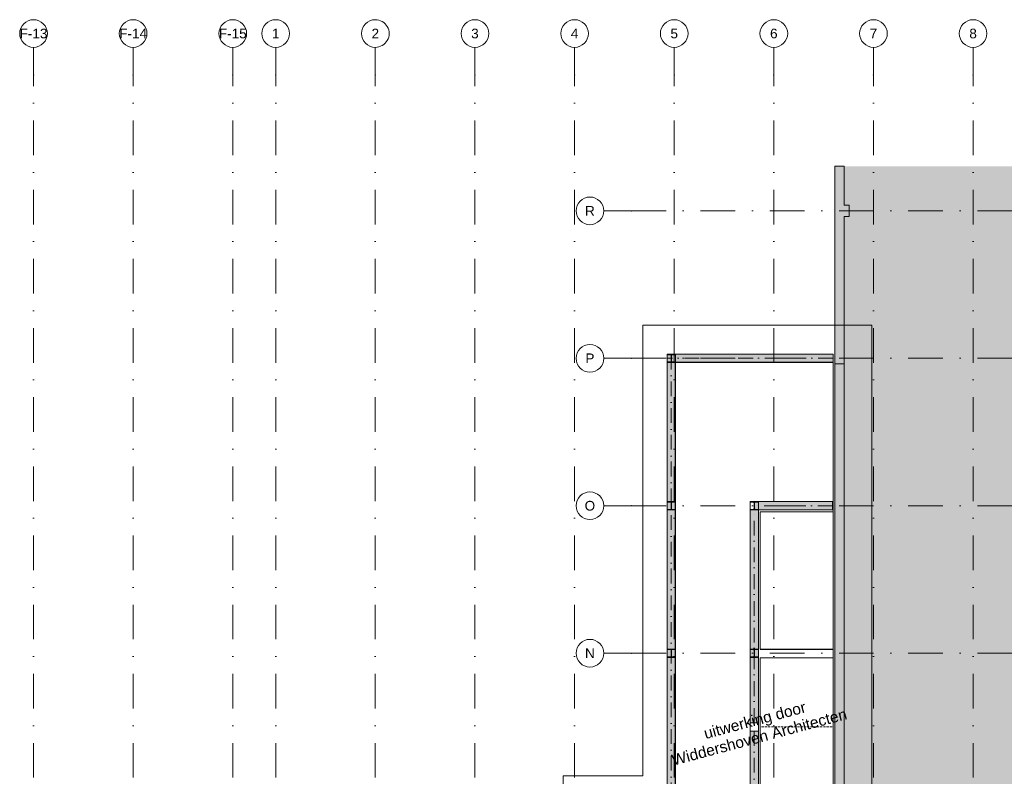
# Model space of a CAD drawing. Header units: millimetres. Extents: x -54205 to 352602, y -8439 to 61516.
# Tile 73 of 189: x -9250 to 26328, y 34166 to 61516. Entities that reach past the tile are written whole.
import ezdxf
from ezdxf.enums import TextEntityAlignment as Align

# ---------------------------------------------------------------- set-up
doc = ezdxf.new("R2010")
doc.units = ezdxf.units.MM
doc.header["$MEASUREMENT"] = 0
for name, pattern in [('streep-punt', [2500, 1250, -625, 0, -625]), ('streep-punt asymmetrisch', [966.67, 533.33, -233.336667, 0.003333, -200]), ('streeplijn', [468.700004, 312.5, -156.200004]), ('streeplijn ultrafijn', [117.37, 78.119999, -39.250001]), ('Wipeout_Contour', [1000, 0, -1000])]:
    doc.linetypes.add(name, pattern=pattern)
for name, color, linetype in [('0 2D arcering', 7, 'Continuous'), ('21_0 NC Buitenwanden', 7, 'Continuous'), ('21_0 NC Buitenwanden Afdek-arcering', 7, 'Continuous'), ('New_0 2D arcering', 7, 'Continuous'), ('New_A-FLOR-____-OTLN.IFC Model', 7, 'Continuous'), ('New_A-ROOF-____-OTLN.IFC Model', 7, 'Continuous'), ('New_A-WALL-____-OTLN.IFC Model', 7, 'Continuous'), ('New_A-WALL-____-OTLN.IFC Model Afdek-arcering', 7, 'Continuous'), ('New_I-WALL-____-OTLN.IFC Model', 7, 'Continuous'), ('New_I-WALL-____-OTLN.IFC Model Afdek-arcering', 7, 'Continuous'), ('New_Info 1_ 50_100', 7, 'Continuous'), ('New_S-BEAM-____-OTLN.IFC Model', 7, 'Continuous'), ('New_S-BEAM-____-OTLN.IFC Model Afdek-arcering', 7, 'Continuous'), ('New_S-COLS-____-OTLN.IFC Model', 7, 'Continuous'), ('New_S-FSTN-____-OTLN.IFC Model', 7, 'Continuous'), ('Stramien', 7, 'Continuous')]:
    doc.layers.add(name, color=color, linetype=linetype)
doc.styles.add('GENERATED_STYLE_1', font='arial.ttf')
doc.linetypes.add('000 Dikke lijn 1 stippel', pattern='A,0,[4,DO.112 2e Verdieping1.Shx,S=31.746032,R=0,X=0,Y=0],-5000,0', length=5000)

# ---------------------------------------------------------------- blocks, each defined once
blk = doc.blocks.new('Slab_6_1', base_point=(20141, 35951))
at = {"layer": 'New_A-FLOR-____-OTLN.IFC Model', "color": 1, "linetype": 'streeplijn', "lineweight": 0, "flags": 128}
blk.add_lwpolyline([(17442, 35951), (17442, 28106), (20141, 28106), (20141, 35951)], dxfattribs=at)
blk = doc.blocks.new('Slab_7_1', base_point=(20141, 43796))
at = {"layer": 'New_A-FLOR-____-OTLN.IFC Model', "color": 1, "linetype": 'streeplijn', "lineweight": 0, "flags": 128}
for points in [[(20141, 43796), (17442, 43796), (17442, 35951)], [(20141, 35951), (20141, 43796)]]:
    blk.add_lwpolyline(points, dxfattribs=at)
at = {"layer": 'New_A-FLOR-____-OTLN.IFC Model', "color": 9, "linetype": 'streeplijn ultrafijn', "lineweight": 0, "flags": 128}
blk.add_lwpolyline([(17442, 35951), (20141, 35951)], dxfattribs=at)
blk = doc.blocks.new('Wall_27_1', base_point=(20536, 54606))
at = {"layer": '21_0 NC Buitenwanden', "color": 1, "linetype": 'Continuous', "lineweight": 0, "flags": 128}
for points in [[(20725, 54806), (20536, 54806)], [(20725, 54406), (20725, 54806)], [(20536, 54406), (20725, 54406)]]:
    blk.add_lwpolyline(points, dxfattribs=at)
blk = doc.blocks.new('Wall_42_1', base_point=(20536, 56216))
at = {"layer": '21_0 NC Buitenwanden', "color": 1, "linetype": 'Continuous', "lineweight": 0, "flags": 128}
for points in [[(20206, 56216), (20206, 17925)], [(20536, 56216), (20206, 56216)], [(20536, 54806), (20536, 56216)], [(20536, 16001), (20536, 54406)], [(20206, 17825), (20206, 16001)]]:
    blk.add_lwpolyline(points, dxfattribs=at)
blk = doc.blocks.new('Wall_257_1', base_point=(17474, 43763))
at = {"color": 254, "linetype": 'Wipeout_Contour', "lineweight": 0, "ltscale": 141314.283738}
blk.add_wipeout([(17504, 43731), (17506, 43731), (17504, 43733)], dxfattribs=at).dxf.layer = 'New_A-WALL-____-OTLN.IFC Model Afdek-arcering'
at = {"color": 254, "linetype": 'Wipeout_Contour', "lineweight": 0, "ltscale": 141329.208423}
blk.add_wipeout([(17444, 43733), (17504, 43733), (17444, 43793)], dxfattribs=at).dxf.layer = 'New_A-WALL-____-OTLN.IFC Model Afdek-arcering'
at = {"color": 254, "linetype": 'Wipeout_Contour', "lineweight": 0, "ltscale": 141418.890411}
blk.add_wipeout([(17441, 43793), (17444, 43793), (17441, 43796)], dxfattribs=at).dxf.layer = 'New_A-WALL-____-OTLN.IFC Model Afdek-arcering'
at = {"color": 254, "linetype": 'Wipeout_Contour', "lineweight": 0, "ltscale": 141318.090515}
blk.add_wipeout([(17504, 43733), (17506, 43731), (17506, 43733)], dxfattribs=at).dxf.layer = 'New_A-WALL-____-OTLN.IFC Model Afdek-arcering'
at = {"color": 254, "linetype": 'Wipeout_Contour', "lineweight": 0, "ltscale": 190506.288181}
blk.add_wipeout([(17506, 43731), (20141, 43731), (20141, 43733), (17506, 43733)], dxfattribs=at).dxf.layer = 'New_A-WALL-____-OTLN.IFC Model Afdek-arcering'
at = {"color": 254, "linetype": 'Wipeout_Contour', "lineweight": 0, "ltscale": 141407.73736}
blk.add_wipeout([(17444, 43793), (17504, 43733), (17504, 43793)], dxfattribs=at).dxf.layer = 'New_A-WALL-____-OTLN.IFC Model Afdek-arcering'
at = {"color": 254, "linetype": 'Wipeout_Contour', "lineweight": 0, "ltscale": 190619.235648}
blk.add_wipeout([(17504, 43733), (20141, 43733), (20141, 43793), (17504, 43793)], dxfattribs=at).dxf.layer = 'New_A-WALL-____-OTLN.IFC Model Afdek-arcering'
at = {"color": 254, "linetype": 'Wipeout_Contour', "lineweight": 0, "ltscale": 141422.697023}
blk.add_wipeout([(17441, 43796), (17444, 43793), (17444, 43796)], dxfattribs=at).dxf.layer = 'New_A-WALL-____-OTLN.IFC Model Afdek-arcering'
at = {"color": 254, "linetype": 'Wipeout_Contour', "lineweight": 0, "ltscale": 190689.573111}
blk.add_wipeout([(17444, 43793), (20141, 43793), (20141, 43796), (17444, 43796)], dxfattribs=at).dxf.layer = 'New_A-WALL-____-OTLN.IFC Model Afdek-arcering'
at = {"layer": 'New_A-WALL-____-OTLN.IFC Model', "color": 2, "linetype": 'Continuous', "lineweight": 0, "flags": 128}
for points in [[(17441, 43796), (17441, 43793)], [(20141, 43796), (17441, 43796)], [(20141, 43793), (20141, 43796)], [(20141, 43733), (20141, 43793)], [(17506, 43731), (20141, 43731)], [(20141, 43731), (20141, 43733)]]:
    blk.add_lwpolyline(points, dxfattribs=at)
blk = doc.blocks.new('Wall_259_1', base_point=(17442, 38605))
at = {"color": 254, "linetype": 'Wipeout_Contour', "lineweight": 0, "ltscale": 171306.503208}
blk.add_wipeout([(17506, 38444), (20141, 38444), (20141, 38456), (17506, 38456)], dxfattribs=at).dxf.layer = 'New_I-WALL-____-OTLN.IFC Model Afdek-arcering'
at = {"color": 254, "linetype": 'Wipeout_Contour', "lineweight": 0, "ltscale": 171750.358053}
blk.add_wipeout([(17506, 38456), (20141, 38456), (20141, 38691), (17506, 38691)], dxfattribs=at).dxf.layer = 'New_I-WALL-____-OTLN.IFC Model Afdek-arcering'
at = {"layer": 'New_I-WALL-____-OTLN.IFC Model', "color": 2, "linetype": 'Continuous', "lineweight": 0, "flags": 128}
for points in [[(17442, 38444), (17442, 38456)], [(17506, 38444), (20141, 38444)], [(20141, 38444), (20141, 38456)]]:
    blk.add_lwpolyline(points, dxfattribs=at)
at = {"color": 254, "linetype": 'Wipeout_Contour', "lineweight": 0, "ltscale": 172223.015742}
blk.add_wipeout([(17506, 38691), (20141, 38691), (20141, 38719), (17506, 38719)], dxfattribs=at).dxf.layer = 'New_I-WALL-____-OTLN.IFC Model Afdek-arcering'
at = {"color": 254, "linetype": 'Wipeout_Contour', "lineweight": 0, "ltscale": 172312.931645}
blk.add_wipeout([(17506, 38719), (20141, 38719), (20141, 38741), (17506, 38741)], dxfattribs=at).dxf.layer = 'New_I-WALL-____-OTLN.IFC Model Afdek-arcering'
at = {"color": 254, "linetype": 'Wipeout_Contour', "lineweight": 0, "ltscale": 172397.463561}
blk.add_wipeout([(17506, 38741), (20141, 38741), (20141, 38766), (17506, 38766)], dxfattribs=at).dxf.layer = 'New_I-WALL-____-OTLN.IFC Model Afdek-arcering'
at = {"layer": 'New_I-WALL-____-OTLN.IFC Model', "color": 2, "linetype": 'Continuous', "lineweight": 0, "flags": 128}
for points in [[(17442, 38741), (17442, 38766)], [(17442, 38719), (17442, 38741)], [(17442, 38691), (17442, 38719)], [(17442, 38456), (17442, 38691)], [(20141, 38766), (17506, 38766)], [(20141, 38741), (20141, 38766)], [(20141, 38719), (20141, 38741)], [(20141, 38691), (20141, 38719)], [(20141, 38456), (20141, 38691)]]:
    blk.add_lwpolyline(points, dxfattribs=at)
blk = doc.blocks.new('Wall_260_1', base_point=(17474, 28106))
at = {"color": 254, "linetype": 'Wipeout_Contour', "lineweight": 0, "ltscale": 160430.925438}
blk.add_wipeout([(17504, 43731), (17504, 28106), (17506, 28106), (17506, 43731)], dxfattribs=at).dxf.layer = 'New_A-WALL-____-OTLN.IFC Model Afdek-arcering'
at = {"color": 254, "linetype": 'Wipeout_Contour', "lineweight": 0, "ltscale": 160379.375613}
blk.add_wipeout([(17444, 43733), (17444, 28106), (17504, 28106), (17504, 43733)], dxfattribs=at).dxf.layer = 'New_A-WALL-____-OTLN.IFC Model Afdek-arcering'
at = {"color": 254, "linetype": 'Wipeout_Contour', "lineweight": 0, "ltscale": 160434.663435}
blk.add_wipeout([(17441, 43793), (17441, 28106), (17444, 28106), (17444, 43793)], dxfattribs=at).dxf.layer = 'New_A-WALL-____-OTLN.IFC Model Afdek-arcering'
at = {"layer": 'New_A-WALL-____-OTLN.IFC Model', "color": 2, "linetype": 'Continuous', "lineweight": 0, "flags": 128}
for points in [[(17441, 43793), (17441, 38766)], [(17506, 38766), (17506, 43731)], [(17441, 38444), (17441, 33436)], [(17506, 28106), (17506, 38444)], [(17441, 33417), (17441, 33155)], [(17441, 33136), (17441, 28106)], [(17444, 28106), (17441, 28106)], [(17504, 28106), (17444, 28106)], [(17506, 28106), (17504, 28106)]]:
    blk.add_lwpolyline(points, dxfattribs=at)
blk = doc.blocks.new('Wall_262_1', base_point=(20536, 49076))
at = {"color": 254, "linetype": 'Wipeout_Contour', "lineweight": 0, "ltscale": 160541.035243}
blk.add_wipeout([(20206, 49076), (20206, 17925), (20536, 17925), (20536, 49076)], dxfattribs=at).dxf.layer = '21_0 NC Buitenwanden Afdek-arcering'
at = {"layer": '21_0 NC Buitenwanden', "color": 2, "linetype": 'Continuous', "lineweight": 0, "flags": 128}
for points in [[(20206, 49076), (20206, 17925)], [(20536, 49076), (20206, 49076)], [(20536, 17925), (20536, 49076)], [(20206, 17925), (20536, 17925)]]:
    blk.add_lwpolyline(points, dxfattribs=at)
blk = doc.blocks.new('Roof_2_1', base_point=(20141, 49126))
at = {"layer": 'New_A-ROOF-____-OTLN.IFC Model', "color": 1, "linetype": 'Continuous', "lineweight": 0, "flags": 128}
for points in [[(14445, 49126), (20141, 49126)], [(14445, 33136), (14445, 49126)], [(20141, 49126), (20141, 33136)], [(20141, 33136), (14445, 33136)]]:
    blk.add_lwpolyline(points, dxfattribs=at)
blk = doc.blocks.new('Roof_4_1', base_point=(20141, 49126))
at = {"layer": 'New_A-ROOF-____-OTLN.IFC Model', "color": 1, "linetype": 'Continuous', "lineweight": 0, "flags": 128}
for points in [[(14445, 49126), (20141, 49126)], [(14445, 33501), (14445, 49126)], [(20141, 49126), (20141, 33501)], [(20141, 33501), (14445, 33501)]]:
    blk.add_lwpolyline(points, dxfattribs=at)
blk = doc.blocks.new('Standard grid marker')
at = {"layer": 'Stramien', "color": 1, "linetype": 'streep-punt', "lineweight": 0}
for p, q in [((1000, 0), (0, 0)), ((1000, 0), (61400, 0)), ((61400, 0), (62400, 0))]:
    blk.add_line(p, q, dxfattribs=at)
at = {"layer": 'Stramien', "color": 2, "linetype": 'Continuous', "lineweight": 0, "flags": 128}
for points in [[(0, 0, 1), (-1000, 0, 1)], [(63400, 0, 1), (62400, 0, 1)]]:
    blk.add_lwpolyline(points, format="xyb", close=True, dxfattribs=at)
at = {"layer": 'Stramien', "color": 1, "linetype": 'streep-punt', "lineweight": 0}
for p in [(1000, 0), (1000, 0), (61400, 0), (61400, 0)]:
    blk.add_point(p, dxfattribs=at)
at = {"layer": 'Stramien', "color": 2, "lineweight": 0, "style": 'GENERATED_STYLE_1'}
for tag, p in [('AC_MarkerText_1_0', (-245, -80)), ('AC_MarkerText_1_1', (63155, -80))]:
    blk.add_attdef(tag, text='', height=350, rotation=270, dxfattribs=at).set_placement(p, align=Align.TOP_CENTER)
blk = doc.blocks.new('Standard grid marker_5')
at = {"layer": 'Stramien', "color": 1, "linetype": 'streep-punt', "lineweight": 0}
for p, q in [((1000, 0), (0, 0)), ((1000, 0), (19545, 0)), ((19545, 0), (20545, 0))]:
    blk.add_line(p, q, dxfattribs=at)
at = {"layer": 'Stramien', "color": 2, "linetype": 'Continuous', "lineweight": 0, "flags": 128}
blk.add_lwpolyline([(0, 0, 1), (-1000, 0, 1)], format="xyb", close=True, dxfattribs=at)
at = {"layer": 'Stramien', "color": 1, "linetype": 'streep-punt', "lineweight": 0}
blk.add_point((1000, 0), dxfattribs=at)
blk.add_point((1000, 0), dxfattribs=at)
at = {"layer": 'Stramien', "color": 2, "lineweight": 0, "style": 'GENERATED_STYLE_1'}
blk.add_attdef('AC_MarkerText_1', text='', height=350, dxfattribs=at).set_placement((-500, 175), align=Align.TOP_CENTER)
blk = doc.blocks.new('Model Element 51')
at = {"layer": 'New_S-FSTN-____-OTLN.IFC Model', "color": 9, "linetype": 'Continuous', "lineweight": 0}
for p, q in [((26800, 14506), (26500, 14506)), ((26500, 14506), (26500, 14206)), ((26519, 14506), (26519, 14362)), ((26519, 14362), (26781, 14362)), ((26781, 14351), (26519, 14351)), ((26519, 14351), (26519, 14206)), ((26781, 14362), (26781, 14506)), ((26781, 14206), (26781, 14351)), ((26800, 14206), (26800, 14506)), ((26500, 14206), (26800, 14206))]:
    blk.add_line(p, q, dxfattribs=at)
blk = doc.blocks.new('Model Element 52')
at = {"layer": 'New_S-FSTN-____-OTLN.IFC Model', "color": 9, "linetype": 'Continuous', "lineweight": 0}
for p, q in [((21470, 14506), (21170, 14506)), ((21170, 14506), (21170, 14206)), ((21189, 14506), (21189, 14362)), ((21189, 14362), (21451, 14362)), ((21451, 14351), (21189, 14351)), ((21189, 14351), (21189, 14206)), ((21451, 14362), (21451, 14506)), ((21451, 14206), (21451, 14351)), ((21470, 14206), (21470, 14506)), ((21170, 14206), (21470, 14206))]:
    blk.add_line(p, q, dxfattribs=at)
blk = doc.blocks.new('Model Element 53')
at = {"layer": 'New_S-FSTN-____-OTLN.IFC Model', "color": 9, "linetype": 'Continuous', "lineweight": 0}
for p, q in [((16140, 14506), (15840, 14506)), ((15840, 14506), (15840, 14206)), ((15859, 14506), (15859, 14362)), ((15859, 14362), (16121, 14362)), ((16121, 14351), (15859, 14351)), ((15859, 14351), (15859, 14206)), ((16121, 14362), (16121, 14506)), ((16121, 14206), (16121, 14351)), ((16140, 14206), (16140, 14506)), ((15840, 14206), (16140, 14206))]:
    blk.add_line(p, q, dxfattribs=at)
blk = doc.blocks.new('Model Element 60')
at = {"layer": 'New_S-FSTN-____-OTLN.IFC Model', "color": 9, "linetype": 'Continuous', "lineweight": 0}
for p, q in [((21170, 11509), (21170, 11209)), ((21470, 11509), (21170, 11509)), ((21470, 11209), (21470, 11509)), ((21170, 11209), (21470, 11209))]:
    blk.add_line(p, q, dxfattribs=at)
blk = doc.blocks.new('IFC Extruded_13')
at = {"layer": 'New_S-FSTN-____-OTLN.IFC Model', "color": 9, "linetype": 'Continuous', "lineweight": 0}
for p, q in [((21470, 8529), (21170, 8529)), ((21170, 8529), (21170, 8510)), ((21170, 8510), (21470, 8510)), ((21470, 8510), (21470, 8529))]:
    blk.add_line(p, q, dxfattribs=at)
blk = doc.blocks.new('Model Element 62')
at = {"layer": 'New_S-FSTN-____-OTLN.IFC Model', "color": 9, "linetype": 'Continuous', "lineweight": 0}
for p, q in [((13470, 11509), (13170, 11509)), ((13170, 11509), (13170, 11209)), ((13470, 11209), (13470, 11509)), ((13170, 11209), (13470, 11209))]:
    blk.add_line(p, q, dxfattribs=at)
blk = doc.blocks.new('Model Element 63')
at = {"layer": 'New_S-FSTN-____-OTLN.IFC Model', "color": 9, "linetype": 'Continuous', "lineweight": 0}
for p, q in [((13470, 11509), (13170, 11509)), ((13170, 11509), (13170, 11209)), ((13470, 11209), (13470, 11509)), ((13170, 11209), (13470, 11209))]:
    blk.add_line(p, q, dxfattribs=at)
blk = doc.blocks.new('Roof 1')
at = {"layer": 'New_A-ROOF-____-OTLN.IFC Model', "color": 9, "linetype": 'Continuous', "lineweight": 0}
for p, q in [((2455, 5706), (7795, 5706)), ((2455, 5706), (2465, 5696)), ((2455, 2709), (2455, 5706)), ((2465, 5696), (7795, 5696)), ((2465, 2699), (2465, 5696)), ((7795, 5706), (7795, 5696)), ((12825, 5696), (12825, 5706)), ((12825, 5706), (28825, 5706)), ((12825, 5696), (28815, 5696)), ((28815, 5696), (28825, 5706)), ((28815, 5696), (28815, 0)), ((28825, 5706), (28825, 0)), ((0, 2699), (0, 2709)), ((0, 2709), (2455, 2709)), ((0, 2699), (2465, 2699)), ((2455, 2709), (2465, 2699)), ((28825, 0), (28815, 0))]:
    blk.add_line(p, q, dxfattribs=at)
blk = doc.blocks.new('Beam_12_1', base_point=(17292, 35801))
at = {"layer": 'New_S-BEAM-____-OTLN.IFC Model Afdek-arcering', "linetype": 'Continuous', "lineweight": 0, "true_color": 0xffffff}
blk.add_hatch(color=7, dxfattribs=at).paths.add_polyline_path([(17442, 35801), (17142, 35801), (17142, 28106), (17442, 28106)])
at = {"layer": 'New_S-BEAM-____-OTLN.IFC Model', "color": 1, "linetype": 'Continuous', "lineweight": 0}
for p, q in [((17142, 35801), (17142, 28106)), ((17142, 35801), (17442, 35801)), ((17442, 35801), (17442, 28106)), ((17142, 28106), (17442, 28106))]:
    blk.add_line(p, q, dxfattribs=at)
at = {"layer": 'New_S-BEAM-____-OTLN.IFC Model', "color": 9, "linetype": 'streep-punt asymmetrisch', "lineweight": 0}
blk.add_line((17292, 35801), (17292, 28106), dxfattribs=at)
blk = doc.blocks.new('Beam_13_1', base_point=(17292, 36101))
at = {"layer": 'New_S-BEAM-____-OTLN.IFC Model Afdek-arcering', "linetype": 'Continuous', "lineweight": 0, "true_color": 0xffffff}
blk.add_hatch(color=7, dxfattribs=at).paths.add_polyline_path([(17142, 36101), (17442, 36101), (17442, 43796), (17142, 43796)])
at = {"layer": 'New_S-BEAM-____-OTLN.IFC Model', "color": 1, "linetype": 'Continuous', "lineweight": 0}
for p, q in [((17142, 36101), (17142, 43796)), ((17442, 43796), (17142, 43796)), ((17442, 36101), (17442, 43796)), ((17442, 36101), (17142, 36101))]:
    blk.add_line(p, q, dxfattribs=at)
at = {"layer": 'New_S-BEAM-____-OTLN.IFC Model', "color": 9, "linetype": 'streep-punt asymmetrisch', "lineweight": 0}
blk.add_line((17292, 36101), (17292, 43796), dxfattribs=at)
blk = doc.blocks.new('Beam_14_1', base_point=(20122, 43946))
at = {"layer": 'New_S-BEAM-____-OTLN.IFC Model Afdek-arcering', "linetype": 'Continuous', "lineweight": 0, "true_color": 0xffffff}
blk.add_hatch(color=7, dxfattribs=at).paths.add_polyline_path([(20122, 43796), (20122, 44096), (17292, 44096), (17292, 43796)])
at = {"layer": 'New_S-BEAM-____-OTLN.IFC Model', "color": 1, "linetype": 'Continuous', "lineweight": 0}
for p, q in [((20122, 44096), (17292, 44096)), ((17292, 44096), (17292, 43796)), ((20122, 43796), (17292, 43796)), ((20122, 44096), (20122, 43796))]:
    blk.add_line(p, q, dxfattribs=at)
at = {"layer": 'New_S-BEAM-____-OTLN.IFC Model', "color": 9, "linetype": 'streep-punt asymmetrisch', "lineweight": 0}
blk.add_line((20122, 43946), (17292, 43946), dxfattribs=at)
blk = doc.blocks.new('Beam_16_1', base_point=(20141, 49276))
at = {"layer": 'New_S-BEAM-____-OTLN.IFC Model Afdek-arcering', "linetype": 'Continuous', "lineweight": 0, "true_color": 0xffffff}
blk.add_hatch(color=7, dxfattribs=at).paths.add_polyline_path([(20141, 49126), (20141, 49426), (14145, 49426), (14145, 49126)])
at = {"layer": 'New_S-BEAM-____-OTLN.IFC Model', "color": 1, "linetype": 'Continuous', "lineweight": 0}
for p, q in [((20141, 49426), (14145, 49426)), ((14145, 49426), (14145, 49126)), ((20141, 49126), (14445, 49126)), ((20141, 49426), (20141, 49126))]:
    blk.add_line(p, q, dxfattribs=at)
at = {"layer": 'New_S-BEAM-____-OTLN.IFC Model', "color": 9, "linetype": 'streep-punt asymmetrisch', "lineweight": 0}
blk.add_line((20141, 49276), (14145, 49276), dxfattribs=at)
blk = doc.blocks.new('Beam_23_1', base_point=(14295, 49407))
at = {"layer": 'New_S-BEAM-____-OTLN.IFC Model Afdek-arcering', "linetype": 'Continuous', "lineweight": 0, "true_color": 0xffffff}
blk.add_hatch(color=7, dxfattribs=at).paths.add_polyline_path([(14145, 33155), (14445, 33155), (14445, 49126), (14145, 49126)])
at = {"layer": 'New_S-BEAM-____-OTLN.IFC Model', "color": 1, "linetype": 'Continuous', "lineweight": 0}
for p, q in [((14145, 49407), (14145, 33155)), ((14445, 49126), (14445, 33155)), ((14145, 33155), (14445, 33155))]:
    blk.add_line(p, q, dxfattribs=at)
at = {"layer": 'New_S-BEAM-____-OTLN.IFC Model', "color": 9, "linetype": 'streep-punt asymmetrisch', "lineweight": 0}
blk.add_line((14295, 49407), (14295, 33155), dxfattribs=at)
blk = doc.blocks.new('Column_114_1', base_point=(17291, 43946))
at = {"layer": 'New_S-COLS-____-OTLN.IFC Model', "color": 1, "linetype": 'Continuous', "lineweight": 0, "flags": 128}
blk.add_lwpolyline([(17141, 44096), (17141, 44077), (17259, 44077, -0.414214), (17286, 44050), (17286, 43842, -0.414214), (17259, 43815), (17141, 43815), (17141, 43796), (17441, 43796), (17441, 43815), (17324, 43815, -0.414214), (17297, 43842), (17297, 44050, -0.414214), (17324, 44077), (17441, 44077), (17441, 44096)], format="xyb", close=True, dxfattribs=at)
blk = doc.blocks.new('Column_115_1', base_point=(17291, 38616))
at = {"layer": 'New_S-COLS-____-OTLN.IFC Model', "color": 1, "linetype": 'Continuous', "lineweight": 0, "flags": 128}
blk.add_lwpolyline([(17141, 38766), (17141, 38747), (17259, 38747, -0.414214), (17286, 38720), (17286, 38512, -0.414214), (17259, 38485), (17141, 38485), (17141, 38466), (17441, 38466), (17441, 38485), (17324, 38485, -0.414214), (17297, 38512), (17297, 38720, -0.414214), (17324, 38747), (17441, 38747), (17441, 38766)], format="xyb", close=True, dxfattribs=at)

msp = doc.modelspace()

# ---------------------------------------------------------------- block references
at = {"layer": '21_0 NC Buitenwanden', "color": 1, "lineweight": 0}
for name, p in [('Wall_42_1', (20536, 56215.9)), ('Wall_27_1', (20536, 54605.9))]:
    msp.add_blockref(name, p, dxfattribs=at)
at = {"layer": 'New_A-FLOR-____-OTLN.IFC Model', "color": 1, "linetype": 'Continuous', "lineweight": 0}
for name, p in [('Slab_7_1', (20141, 43795.9)), ('Slab_6_1', (20141, 35950.9))]:
    msp.add_blockref(name, p, dxfattribs=at)
at = {"layer": 'New_S-BEAM-____-OTLN.IFC Model', "color": 9, "lineweight": 0}
msp.add_blockref('Beam_23_1', (14294.6, 49406.9), dxfattribs=at)
at = {"layer": 'New_S-FSTN-____-OTLN.IFC Model', "color": 9, "linetype": 'Continuous', "lineweight": 0, "zscale": 1000, "rotation": 89.99999999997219}
for name in ['Model Element 51', 'Model Element 52', 'Model Element 53']:
    msp.add_blockref(name, (28651, 22625.9), dxfattribs=at)
at = {"layer": 'Stramien', "color": 1, "linetype": 'Continuous', "lineweight": 0}
ref = msp.add_blockref('Standard grid marker', (-8750, -1884.3), dxfattribs=dict(at, zscale=1000, rotation=90))
ref.add_attrib('AC_MarkerText_1', 'F-13', dxfattribs={"color": 2, "lineweight": 0, "height": 350, "rotation": 360, "style": 'GENERATED_STYLE_1'}).set_placement((-8750, -2209.3), align=Align.TOP_CENTER)
ref.add_attrib('AC_MarkerText_1_1', 'F-13', dxfattribs={"color": 2, "lineweight": 0, "height": 350, "rotation": 360, "style": 'GENERATED_STYLE_1'}).set_placement((-8750, 61190.9), align=Align.TOP_CENTER)
ref = msp.add_blockref('Standard grid marker', (-5150, -1884.3), dxfattribs=dict(at, zscale=1000, rotation=90))
ref.add_attrib('AC_MarkerText_1', 'F-14', dxfattribs={"color": 2, "lineweight": 0, "height": 350, "rotation": 360, "style": 'GENERATED_STYLE_1'}).set_placement((-5150, -2209.3), align=Align.TOP_CENTER)
ref.add_attrib('AC_MarkerText_1_1', 'F-14', dxfattribs={"color": 2, "lineweight": 0, "height": 350, "rotation": 360, "style": 'GENERATED_STYLE_1'}).set_placement((-5150, 61190.9), align=Align.TOP_CENTER)
ref = msp.add_blockref('Standard grid marker', (-1550, -1884.3), dxfattribs=dict(at, zscale=1000, rotation=90))
ref.add_attrib('AC_MarkerText_1', 'F-15', dxfattribs={"color": 2, "lineweight": 0, "height": 350, "rotation": 360, "style": 'GENERATED_STYLE_1'}).set_placement((-1550, -2209.3), align=Align.TOP_CENTER)
ref.add_attrib('AC_MarkerText_1_1', 'F-15', dxfattribs={"color": 2, "lineweight": 0, "height": 350, "rotation": 360, "style": 'GENERATED_STYLE_1'}).set_placement((-1550, 61190.9), align=Align.TOP_CENTER)
ref = msp.add_blockref('Standard grid marker', (0, -1884.3), dxfattribs=dict(at, zscale=1000, rotation=90))
ref.add_attrib('AC_MarkerText_1', '1', dxfattribs={"color": 2, "lineweight": 0, "height": 350, "rotation": 360, "style": 'GENERATED_STYLE_1'}).set_placement((0, -2209.3), align=Align.TOP_CENTER)
ref.add_attrib('AC_MarkerText_1_1', '1', dxfattribs={"color": 2, "lineweight": 0, "height": 350, "rotation": 360, "style": 'GENERATED_STYLE_1'}).set_placement((0, 61190.9), align=Align.TOP_CENTER)
ref = msp.add_blockref('Standard grid marker', (3600, -1884.3), dxfattribs=dict(at, zscale=1000, rotation=90))
ref.add_attrib('AC_MarkerText_1', '2', dxfattribs={"color": 2, "lineweight": 0, "height": 350, "rotation": 360, "style": 'GENERATED_STYLE_1'}).set_placement((3600, -2209.3), align=Align.TOP_CENTER)
ref.add_attrib('AC_MarkerText_1_1', '2', dxfattribs={"color": 2, "lineweight": 0, "height": 350, "rotation": 360, "style": 'GENERATED_STYLE_1'}).set_placement((3600, 61190.9), align=Align.TOP_CENTER)
ref = msp.add_blockref('Standard grid marker', (7200, -1884.3), dxfattribs=dict(at, zscale=1000, rotation=90))
ref.add_attrib('AC_MarkerText_1', '3', dxfattribs={"color": 2, "lineweight": 0, "height": 350, "rotation": 360, "style": 'GENERATED_STYLE_1'}).set_placement((7200, -2209.3), align=Align.TOP_CENTER)
ref.add_attrib('AC_MarkerText_1_1', '3', dxfattribs={"color": 2, "lineweight": 0, "height": 350, "rotation": 360, "style": 'GENERATED_STYLE_1'}).set_placement((7200, 61190.9), align=Align.TOP_CENTER)
ref = msp.add_blockref('Standard grid marker', (10800, -1884.3), dxfattribs=dict(at, zscale=1000, rotation=90))
ref.add_attrib('AC_MarkerText_1', '4', dxfattribs={"color": 2, "lineweight": 0, "height": 350, "rotation": 360, "style": 'GENERATED_STYLE_1'}).set_placement((10800, -2209.3), align=Align.TOP_CENTER)
ref.add_attrib('AC_MarkerText_1_1', '4', dxfattribs={"color": 2, "lineweight": 0, "height": 350, "rotation": 360, "style": 'GENERATED_STYLE_1'}).set_placement((10800, 61190.9), align=Align.TOP_CENTER)
ref = msp.add_blockref('Standard grid marker', (14400, -1884.3), dxfattribs=dict(at, zscale=1000, rotation=90))
ref.add_attrib('AC_MarkerText_1', '5', dxfattribs={"color": 2, "lineweight": 0, "height": 350, "rotation": 360, "style": 'GENERATED_STYLE_1'}).set_placement((14400, -2209.3), align=Align.TOP_CENTER)
ref.add_attrib('AC_MarkerText_1_1', '5', dxfattribs={"color": 2, "lineweight": 0, "height": 350, "rotation": 360, "style": 'GENERATED_STYLE_1'}).set_placement((14400, 61190.9), align=Align.TOP_CENTER)
ref = msp.add_blockref('Standard grid marker', (21600, -1884.3), dxfattribs=dict(at, zscale=1000, rotation=90))
ref.add_attrib('AC_MarkerText_1', '7', dxfattribs={"color": 2, "lineweight": 0, "height": 350, "rotation": 360, "style": 'GENERATED_STYLE_1'}).set_placement((21600, -2209.3), align=Align.TOP_CENTER)
ref.add_attrib('AC_MarkerText_1_1', '7', dxfattribs={"color": 2, "lineweight": 0, "height": 350, "rotation": 360, "style": 'GENERATED_STYLE_1'}).set_placement((21600, 61190.9), align=Align.TOP_CENTER)
ref = msp.add_blockref('Standard grid marker', (25200, -1884.3), dxfattribs=dict(at, zscale=1000, rotation=90))
ref.add_attrib('AC_MarkerText_1', '8', dxfattribs={"color": 2, "lineweight": 0, "height": 350, "rotation": 360, "style": 'GENERATED_STYLE_1'}).set_placement((25200, -2209.3), align=Align.TOP_CENTER)
ref.add_attrib('AC_MarkerText_1_1', '8', dxfattribs={"color": 2, "lineweight": 0, "height": 350, "rotation": 360, "style": 'GENERATED_STYLE_1'}).set_placement((25200, 61190.9), align=Align.TOP_CENTER)
at = {"layer": 'Stramien', "color": 1, "linetype": 'Continuous', "lineweight": 0, "zscale": 1000}
msp.add_blockref('Standard grid marker_5', (11854.6, 54605.9), dxfattribs=at).add_auto_attribs({'AC_MarkerText_1': 'R'})

# ---------------------------------------------------------------- next in the draw order: block references
at = {"layer": 'New_A-WALL-____-OTLN.IFC Model', "color": 1, "lineweight": 0}
msp.add_blockref('Wall_257_1', (17473.5, 43763.4), dxfattribs=at)
at = {"layer": 'New_I-WALL-____-OTLN.IFC Model', "color": 1, "lineweight": 0}
msp.add_blockref('Wall_259_1', (17442, 38604.9), dxfattribs=at)

# ---------------------------------------------------------------- next in the draw order: block references
at = {"layer": '21_0 NC Buitenwanden', "color": 1, "lineweight": 0}
msp.add_blockref('Wall_262_1', (20536, 49075.9), dxfattribs=at)
at = {"layer": 'New_A-WALL-____-OTLN.IFC Model', "color": 1, "lineweight": 0}
msp.add_blockref('Wall_260_1', (17473.5, 28105.9), dxfattribs=at)

# ---------------------------------------------------------------- next in the draw order: hatches: boundary and pattern name
at = {"layer": '0 2D arcering', "linetype": 'Continuous', "lineweight": 0, "true_color": 0x686b6c}
msp.add_hatch(color=251, dxfattribs=at).paths.add_polyline_path([(20206, 28080.9), (20206, 56215.9), (30236, 56215.9), (30236, 15670.9), (20206, 15670.9)])
at = {"layer": 'New_0 2D arcering', "linetype": 'Continuous', "lineweight": 0, "true_color": 0xbfbfbf}
msp.add_hatch(color=9, dxfattribs=at).paths.add_polyline_path([(20545, 16000.9), (29945, 16000.9), (29945, 55865.9), (20545, 55865.9)])

# ---------------------------------------------------------------- next in the draw order: linework, layer by layer
at = {"layer": 'New_Info 1_ 50_100', "color": 94, "linetype": '000 Dikke lijn 1 stippel', "lineweight": 0}
msp.add_lwpolyline([(13262.5, 21261.5), (16642, 21261.5), (16642, 19825.9), (21536, 19825.9), (21536, 50475.9), (13262.5, 50475.9), (13262.5, 34185.9), (10392, 34185.9), (10392, 27305.9), (13262.5, 27305.9)], close=True, dxfattribs=at)

# ---------------------------------------------------------------- next in the draw order: block references
at = {"layer": 'New_A-ROOF-____-OTLN.IFC Model', "color": 9, "linetype": 'Continuous', "lineweight": 0, "zscale": 1000, "rotation": 89.99999999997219}
msp.add_blockref('Roof 1', (20141, 20310.9), dxfattribs=at)
at = {"layer": 'New_A-ROOF-____-OTLN.IFC Model', "color": 1, "linetype": 'Continuous', "lineweight": 0}
for name in ['Roof_2_1', 'Roof_4_1']:
    msp.add_blockref(name, (20141, 49125.9), dxfattribs=at)
at = {"layer": 'New_S-BEAM-____-OTLN.IFC Model', "color": 9, "lineweight": 0}
for name, p in [('Beam_16_1', (20141, 49275.9)), ('Beam_13_1', (17292, 36100.9)), ('Beam_14_1', (20122, 43945.9)), ('Beam_12_1', (17292, 35800.9))]:
    msp.add_blockref(name, p, dxfattribs=at)
at = {"layer": 'New_S-COLS-____-OTLN.IFC Model', "color": 3, "lineweight": 0}
for name, p in [('Column_114_1', (17291, 43945.9)), ('Column_115_1', (17291, 38615.9))]:
    msp.add_blockref(name, p, dxfattribs=at)
at = {"layer": 'New_S-FSTN-____-OTLN.IFC Model', "color": 9, "linetype": 'Continuous', "lineweight": 0, "zscale": 1000, "rotation": 89.99999999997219}
for name, p in [('Model Element 60', (28651, 22625.9)), ('IFC Extruded_13', (28651, 22625.9)), ('Model Element 63', (28651, 25295.9)), ('Model Element 62', (28651, 22625.9))]:
    msp.add_blockref(name, p, dxfattribs=at)
at = {"layer": 'Stramien', "color": 1, "linetype": 'Continuous', "lineweight": 0}
ref = msp.add_blockref('Standard grid marker', (18000, -1884.3), dxfattribs=dict(at, zscale=1000, rotation=90))
ref.add_attrib('AC_MarkerText_1', '6', dxfattribs={"color": 2, "lineweight": 0, "height": 350, "rotation": 360, "style": 'GENERATED_STYLE_1'}).set_placement((18000, -2209.3), align=Align.TOP_CENTER)
ref.add_attrib('AC_MarkerText_1_1', '6', dxfattribs={"color": 2, "lineweight": 0, "height": 350, "rotation": 360, "style": 'GENERATED_STYLE_1'}).set_placement((18000, 61190.9), align=Align.TOP_CENTER)
at = {"layer": 'Stramien', "color": 1, "linetype": 'Continuous', "lineweight": 0, "zscale": 1000}
for p, values in [((11854.6, 49275.9), {'AC_MarkerText_1': 'P'}), ((11854.6, 43945.9), {'AC_MarkerText_1': 'O'}), ((11854.6, 38615.9), {'AC_MarkerText_1': 'N'})]:
    msp.add_blockref('Standard grid marker_5', p, dxfattribs=at).add_auto_attribs(values)

# ---------------------------------------------------------------- next in the draw order: texts
at = {"layer": 'New_Info 1_ 50_100', "color": 94, "linetype": 'Continuous', "lineweight": 0, "insert": (17528.1, 35387.8), "char_height": 400, "attachment_point": 8, "rotation": 15, "line_spacing_factor": 0.942898, "style": 'GENERATED_STYLE_1'}
msp.add_mtext('\\A1;{\\pqc;\\fArial|b0|i0|c0|p0;\\W1.000000;uitwerking\\fArial|b0|i0|c0|p0;\\W1.000000; door\\P\\pqc;\\fArial|b0|i0|c0|p0;\\W1.000000;Widdershoven Architecten}', dxfattribs=at)

doc.saveas('drawing.dxf')
